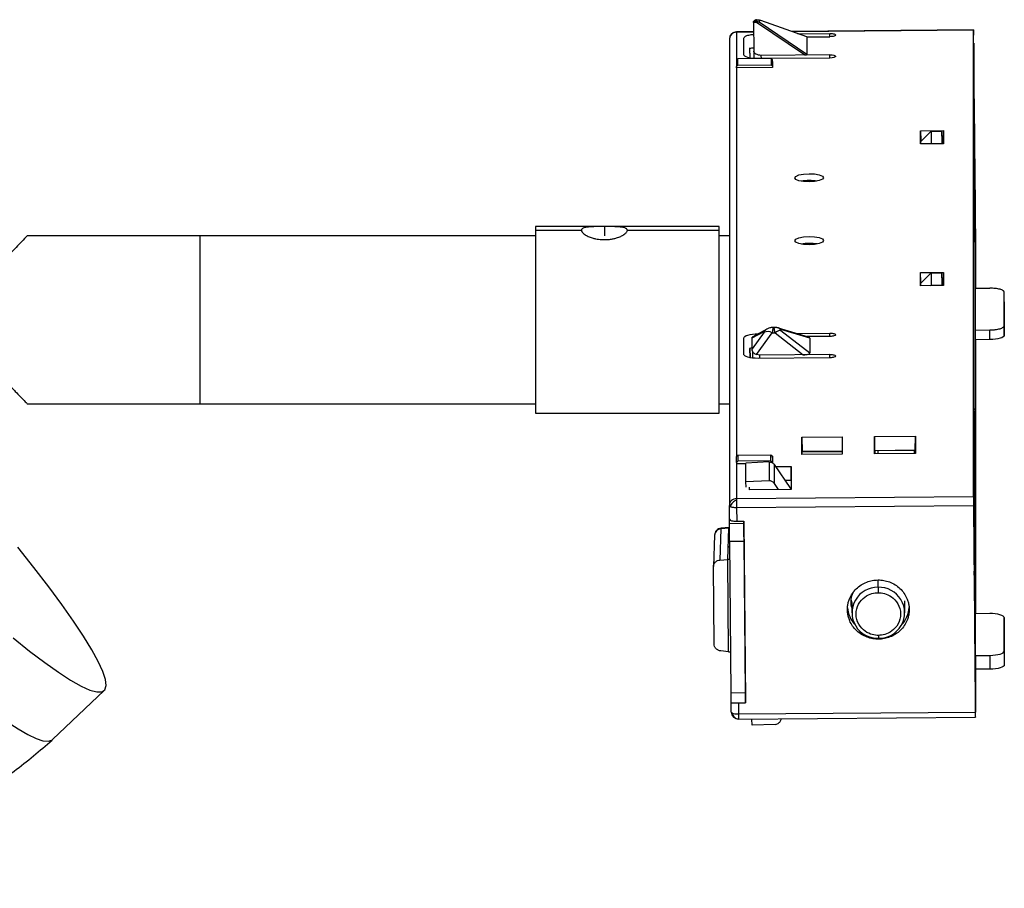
# Paper-space layout '_Superior' of a CAD drawing. Header units: millimetres. Extents: x -289 to -86, y -113 to 33.
# Tile 2 of 2: x -154 to -86, y -28 to 33. Entities that reach past the tile are written whole.
import ezdxf

# ---------------------------------------------------------------- set-up
doc = ezdxf.new("R2010")
doc.units = ezdxf.units.MM

psp = doc.layouts.new('_Superior')

# ---------------------------------------------------------------- linework, layer by layer
at = {"color": 7, "linetype": 'Continuous', "lineweight": 25}
for p, q in [((-102.997, 32.669), (-102.997, 32.674)), ((-102.79, 32.67), (-102.997, 32.669)), ((-102.79, 32.598), (-102.997, 32.597)), ((-102.997, 32.597), (-102.988, 30.62)), ((-99.449, 30.343), (-102.79, 32.598)), ((-102.611, 32.784), (-102.611, 32.64)), ((-102.611, 32.64), (-99.286, 30.395)), ((-99.286, 31.601), (-102.497, 32.747)), ((-102.994, 31.963), (-104.186, 31.953)), ((-102.994, 31.942), (-104.186, 31.932)), ((-104.186, 31.932), (-104.186, 29.975)), ((-87.687, 32.09), (-100.36, 31.985)), ((-87.687, 32.069), (-100.303, 31.964)), ((-99.912, 31.825), (-97.686, 31.843)), ((-99.286, 31.601), (-97.686, 31.615)), ((-99.286, 31.601), (-99.286, 30.395)), ((-97.684, 31.615), (-97.686, 31.843)), ((-87.688, -0.392), (-87.687, 32.069)), ((-87.637, 26.75), (-87.682, 31.733)), ((-104.682, 31.449), (-104.683, -1.013)), ((-103.686, 30.365), (-103.686, 31.508)), ((-103.675, 30.323), (-103.686, 31.508)), ((-87.682, 5.91), (-87.681, 31.256)), ((-87.645, 27.292), (-87.681, 31.256)), ((-87.68, 31.175), (-87.681, 5.886)), ((-87.68, 31.175), (-87.681, 31.175)), ((-87.647, 27.484), (-87.68, 31.175)), ((-103.277, 30.839), (-103.271, 30.136)), ((-103.277, 30.781), (-103.272, 30.136)), ((-102.988, 30.62), (-102.983, 30.098)), ((-97.686, 30.357), (-102.486, 30.318)), ((-102.486, 30.318), (-102.484, 30.089)), ((-97.684, 30.129), (-97.686, 30.357)), ((-104.187, 29.974), (-104.088, 30.071)), ((-104.187, 29.974), (-104.187, 29.545)), ((-104.088, 29.642), (-104.187, 29.545)), ((-104.186, 29.45), (-104.187, 29.545)), ((-101.788, 30.09), (-104.088, 30.071)), ((-104.088, 29.642), (-104.088, 30.071)), ((-104.088, 29.642), (-101.788, 29.661)), ((-97.686, 30.129), (-102.686, 30.087)), ((-101.788, 30.09), (-101.788, 29.661)), ((-101.788, 30.09), (-101.687, 29.995)), ((-101.687, 29.566), (-101.788, 29.661)), ((-101.687, 29.566), (-101.687, 29.995)), ((-101.686, 29.899), (-101.687, 29.995)), ((-101.687, 29.566), (-101.686, 29.47)), ((-101.686, 29.899), (-101.686, 29.47)), ((-104.186, 29.45), (-104.187, 2.4)), ((-101.686, 29.47), (-104.186, 29.45)), ((-87.647, 26.855), (-87.647, 27.484)), ((-87.65, 26.787), (-87.584, 19.505)), ((-87.65, 24.604), (-87.65, 26.787)), ((-87.588, 20.339), (-87.647, 26.855)), ((-87.645, 27.292), (-87.645, 26.703)), ((-87.637, 26.75), (-87.637, 26.122)), ((-87.645, 26.703), (-87.59, 20.639)), ((-87.645, 26.703), (-87.645, 26.703)), ((-87.597, 21.714), (-87.637, 26.122)), ((-91.387, 25.066), (-89.787, 25.08)), ((-91.387, 24.152), (-91.387, 25.066)), ((-91.387, 25.066), (-91.369, 24.392)), ((-90.637, 25.04), (-91.369, 24.326)), ((-90.637, 25.04), (-89.887, 25.046)), ((-90.637, 25.04), (-90.637, 24.182)), ((-89.887, 25.046), (-89.887, 24.189)), ((-89.88, 24.327), (-89.887, 25.046)), ((-89.787, 25.08), (-89.793, 24.405)), ((-89.787, 25.08), (-89.787, 24.165)), ((-89.787, 24.165), (-91.387, 24.152)), ((-91.369, 24.392), (-91.3, 24.393)), ((-91.369, 24.152), (-91.369, 24.392)), ((-90.662, 24.158), (-90.637, 24.182)), ((-90.637, 24.182), (-89.887, 24.189)), ((-89.887, 24.164), (-89.887, 24.189)), ((-89.881, 24.405), (-89.793, 24.405)), ((-89.88, 24.327), (-89.88, 24.164)), ((-89.793, 24.405), (-89.793, 24.165)), ((-87.584, 17.321), (-87.65, 24.604)), ((-87.603, 22.348), (-87.597, 22.342)), ((-87.597, 22.056), (-87.6, 22.059)), ((-87.597, 21.714), (-87.597, 22.342)), ((-87.552, 17.359), (-87.597, 22.342)), ((-87.59, 21.229), (-87.554, 17.265)), ((-87.59, 20.639), (-87.59, 21.229)), ((-87.588, 20.967), (-87.59, 20.967)), ((-87.59, 20.639), (-87.59, 20.639)), ((-87.588, 20.967), (-87.588, 20.339)), ((-87.554, 17.289), (-87.588, 20.967)), ((-87.584, 19.505), (-87.604, 19.523)), ((-87.584, 19.505), (-87.584, 17.321)), ((-105.386, 18.408), (-118.186, 18.409)), ((-118.186, 18.409), (-118.186, 5.409)), ((-114.986, 18.138), (-118.186, 18.138)), ((-113.386, 18.403), (-113.386, 17.758)), ((-105.386, 18.137), (-111.786, 18.137)), ((-105.386, 5.408), (-105.386, 18.408)), ((-118.186, 17.759), (-153.566, 17.76)), ((-141.558, 17.76), (-141.558, 6.06)), ((-104.682, 17.758), (-105.386, 17.758)), ((-87.555, -8), (-87.554, 17.289)), ((-87.554, 17.265), (-87.554, 14.102)), ((-87.554, 17.265), (-87.554, 17.265)), ((-87.548, 14.102), (-87.548, 16.737)), ((-91.387, 15.194), (-89.787, 15.207)), ((-91.387, 14.279), (-91.387, 15.194)), ((-91.369, 14.52), (-91.387, 15.194)), ((-90.637, 15.181), (-91.369, 14.468)), ((-90.637, 15.181), (-89.887, 15.187)), ((-90.637, 15.181), (-90.637, 14.324)), ((-89.881, 14.469), (-89.887, 15.187)), ((-89.887, 15.187), (-89.887, 14.33)), ((-89.787, 15.207), (-89.793, 14.533)), ((-89.787, 15.207), (-89.787, 14.293)), ((-91.369, 14.28), (-91.369, 14.52)), ((-91.369, 14.52), (-91.315, 14.52)), ((-89.881, 14.532), (-89.793, 14.533)), ((-89.881, 14.469), (-89.881, 14.292)), ((-89.793, 14.533), (-89.793, 14.293)), ((-89.787, 14.293), (-91.387, 14.279)), ((-90.677, 14.285), (-90.637, 14.324)), ((-90.637, 14.324), (-89.887, 14.33)), ((-89.887, 14.292), (-89.887, 14.33)), ((-87.554, 14.102), (-86.554, 14.11)), ((-85.554, 11.498), (-85.554, 13.833)), ((-85.548, 13.162), (-85.554, 13.833)), ((-85.548, 13.162), (-85.548, 10.827)), ((-102.084, 11.27), (-103.092, 10.709)), ((-103.089, 10.65), (-102.266, 11.108)), ((-102.266, 11.043), (-103.089, 9.896)), ((-102.787, 9.494), (-101.701, 11.008)), ((-102.081, 11.271), (-102.059, 11.283)), ((-101.497, 11.382), (-101.707, 11.38)), ((-101.701, 11.008), (-101.502, 11.009)), ((-101.675, 11.38), (-101.667, 11.339)), ((-101.667, 11.339), (-101.564, 11.34)), ((-101.502, 11.009), (-99.546, 9.482)), ((-101.275, 11.341), (-101.264, 11.338)), ((-99.185, 10.706), (-101.264, 11.338)), ((-99.087, 10.628), (-101.102, 11.24)), ((-101.102, 11.175), (-99.087, 9.601)), ((-100.033, 10.964), (-97.687, 10.983)), ((-97.685, 10.755), (-97.687, 10.983)), ((-87.555, -8.081), (-87.554, 11.196)), ((-87.554, 11.196), (-86.554, 11.204)), ((-87.548, 10.525), (-87.554, 11.196)), ((-86.548, 10.533), (-86.554, 11.204)), ((-85.548, 10.827), (-85.554, 11.498)), ((-103.687, 9.505), (-103.687, 10.648)), ((-103.676, 9.463), (-103.687, 10.648)), ((-103.089, 9.896), (-103.089, 10.65)), ((-102.687, 10.942), (-102.673, 10.942)), ((-102.687, 10.942), (-102.687, 10.934)), ((-97.687, 10.755), (-99.3, 10.741)), ((-99.087, 10.628), (-99.087, 9.601)), ((-87.548, 10.525), (-87.549, -8.547)), ((-86.548, 10.533), (-87.548, 10.525)), ((-103.278, 9.921), (-103.272, 9.277)), ((-103.224, 9.268), (-103.23, 9.932)), ((-103.088, 9.738), (-103.084, 9.248)), ((-97.687, 9.269), (-102.687, 9.227)), ((-97.687, 9.498), (-102.587, 9.457)), ((-102.587, 9.457), (-102.585, 9.228)), ((-97.685, 9.269), (-97.687, 9.498)), ((-153.566, 6.06), (-118.186, 6.059)), ((-105.386, 6.058), (-104.683, 6.058)), ((-87.682, 5.91), (-87.679, 5.622)), ((-87.678, 5.555), (-87.681, 5.886)), ((-87.681, 5.886), (-87.681, 5.886)), ((-87.679, -1.207), (-87.679, 5.622)), ((-87.678, 5.555), (-87.679, 5.555)), ((-87.678, 5.555), (-87.678, -1.275)), ((-118.186, 5.409), (-105.386, 5.408)), ((-99.637, 3.738), (-96.838, 3.761)), ((-99.637, 2.538), (-99.637, 3.738)), ((-99.637, 3.738), (-99.611, 2.775)), ((-96.838, 3.761), (-96.838, 2.561)), ((-94.588, 3.78), (-91.738, 3.803)), ((-94.588, 2.58), (-94.588, 3.78)), ((-94.588, 3.78), (-94.579, 2.816)), ((-91.746, 2.84), (-91.738, 3.803)), ((-91.738, 3.803), (-91.738, 2.603)), ((-99.611, 2.775), (-96.838, 2.798)), ((-99.611, 2.538), (-99.611, 2.775)), ((-94.579, 2.816), (-91.746, 2.84)), ((-94.579, 2.58), (-94.579, 2.816)), ((-94.578, 2.58), (-94.578, 2.816)), ((-91.746, 2.83), (-94.571, 2.782)), ((-94.56, 2.782), (-94.559, 2.58)), ((-94.324, 2.582), (-94.324, 2.786)), ((-91.824, 2.829), (-91.824, 2.603)), ((-91.746, 2.84), (-91.746, 2.603)), ((-104.089, 2.496), (-104.188, 2.399)), ((-104.188, 1.97), (-104.188, 2.399)), ((-104.188, 1.97), (-104.089, 2.067)), ((-104.089, 2.496), (-101.789, 2.515)), ((-104.089, 2.496), (-104.089, 2.067)), ((-101.789, 2.086), (-104.089, 2.067)), ((-101.789, 2.086), (-101.789, 2.515)), ((-101.789, 2.515), (-101.688, 2.42)), ((-101.789, 2.086), (-101.688, 1.991)), ((-101.688, 2.42), (-101.688, 1.991)), ((-101.687, 2.324), (-101.688, 2.42)), ((-101.687, 2.324), (-101.687, 1.952)), ((-96.838, 2.561), (-99.637, 2.538)), ((-96.82, 2.726), (-99.611, 2.728)), ((-91.738, 2.603), (-94.588, 2.58)), ((-104.188, 1.97), (-104.187, 1.875)), ((-103.539, 1.88), (-104.187, 1.875)), ((-104.187, 1.875), (-104.187, -0.529)), ((-101.926, 2.017), (-103.539, 1.932)), ((-103.539, 0.633), (-103.539, 1.932)), ((-101.926, 2.017), (-101.926, 0.702)), ((-101.688, 1.952), (-101.688, 1.991)), ((-101.57, 1.844), (-101.57, 0.526)), ((-101.57, 1.844), (-100.442, 0.176)), ((-101.468, 1.694), (-100.387, 1.703)), ((-100.396, 0.739), (-100.387, 1.703)), ((-100.387, 1.703), (-100.388, 0.102)), ((-101.926, 0.702), (-103.539, 0.633)), ((-100.832, 0.753), (-100.39, 0.751)), ((-100.821, 0.736), (-100.396, 0.739)), ((-100.396, 0.739), (-100.396, 0.102)), ((-103.519, 0.259), (-103.539, 0.633)), ((-103.287, 0.078), (-103.287, 0.26)), ((-100.388, 0.102), (-103.287, 0.078)), ((-101.57, 0.526), (-101.281, 0.095)), ((-100.442, 0.176), (-100.442, 0.102)), ((-104.187, -0.529), (-87.688, -0.392)), ((-104.187, -0.529), (-104.187, -0.644)), ((-104.187, -0.644), (-104.183, -1.151)), ((-87.688, -0.392), (-87.684, -1.014)), ((-104.674, -1.971), (-104.683, -1.013)), ((-104.183, -1.151), (-87.684, -1.014)), ((-104.183, -1.151), (-104.174, -2.11)), ((-87.684, -1.014), (-87.553, -15.388)), ((-87.632, -6.478), (-87.679, -1.207)), ((-87.678, -1.275), (-87.679, -1.275)), ((-87.678, -1.275), (-87.637, -5.874)), ((-104.674, -2.257), (-104.674, -1.971)), ((-105.27, -2.629), (-105.341, -4.81)), ((-104.727, -2.58), (-105.27, -2.629)), ((-104.724, -2.543), (-105.267, -2.593)), ((-104.799, -4.775), (-104.727, -2.58)), ((-104.674, -2.257), (-103.674, -2.248)), ((-104.174, -2.11), (-103.674, -2.105)), ((-103.674, -2.105), (-103.562, -14.563)), ((-103.674, -2.248), (-103.674, -2.105)), ((-105.722, -3.089), (-105.793, -5.26)), ((-104.769, -3.883), (-104.662, -3.88)), ((-104.662, -3.883), (-104.769, -3.883)), ((-104.666, -3.501), (-103.666, -3.492)), ((-104.57, -14.042), (-104.666, -3.501)), ((-103.57, -14.033), (-103.666, -3.492)), ((-105.341, -4.81), (-104.799, -4.775)), ((-104.74, -11.196), (-104.799, -4.775)), ((-104.654, -4.777), (-104.799, -4.775)), ((-105.744, -10.653), (-105.793, -5.279)), ((-87.637, -5.589), (-87.6, -9.613)), ((-87.637, -5.874), (-87.637, -5.589)), ((-87.637, -5.874), (-87.637, -5.874)), ((-94.334, -6.709), (-94.334, -6.197)), ((-94.334, -6.709), (-94.332, -7.082)), ((-87.632, -6.235), (-87.634, -6.235)), ((-87.606, -9.11), (-87.632, -6.235)), ((-87.632, -6.235), (-87.632, -6.478)), ((-96.218, -7.611), (-96.168, -7.842)), ((-96.168, -7.757), (-96.168, -8.481)), ((-92.468, -8.482), (-92.468, -7.657)), ((-87.559, -14.499), (-87.558, -7.669)), ((-87.555, -8), (-87.558, -7.669)), ((-87.557, -7.794), (-87.558, -7.794)), ((-87.558, -8.547), (-87.557, -7.794)), ((-87.557, -7.794), (-87.555, -8.081)), ((-87.555, -8), (-87.556, -8)), ((-86.558, -8.539), (-87.558, -8.547)), ((-85.558, -11.15), (-85.558, -8.816)), ((-85.558, -8.816), (-85.549, -9.774)), ((-87.606, -9.353), (-87.606, -9.11)), ((-87.558, -14.623), (-87.606, -9.353)), ((-87.6, -9.613), (-87.603, -9.613)), ((-87.6, -9.899), (-87.601, -9.899)), ((-87.6, -9.613), (-87.6, -9.899)), ((-87.6, -9.899), (-87.559, -14.499)), ((-85.549, -9.774), (-85.549, -12.108)), ((-104.74, -11.196), (-105.284, -11.14)), ((-104.74, -11.196), (-104.596, -11.192)), ((-87.558, -11.458), (-86.54, -11.444)), ((-87.558, -11.458), (-87.558, -14.623)), ((-87.549, -12.416), (-87.558, -11.458)), ((-86.532, -12.402), (-86.54, -11.444)), ((-85.558, -11.15), (-85.549, -12.108)), ((-86.532, -12.402), (-87.549, -12.416)), ((-87.549, -15.724), (-87.549, -12.416)), ((-151.802, -17.31), (-148.202, -13.889)), ((-104.57, -14.042), (-103.57, -14.033)), ((-104.562, -14.756), (-103.562, -14.747)), ((-104.553, -15.387), (-104.558, -14.756)), ((-104.06, -14.752), (-104.053, -15.525)), ((-103.562, -14.563), (-103.562, -14.706)), ((-87.559, -14.499), (-87.559, -14.499)), ((-104.056, -15.882), (-87.549, -15.745)), ((-104.053, -15.525), (-87.553, -15.388)), ((-103.109, -16.305), (-103.127, -15.875)), ((-101.496, -16.251), (-103.109, -16.305)), ((-101.158, -16.047), (-101.054, -15.857)), ((-151.847, -17.347), (-151.802, -17.31))]:
    psp.add_line(p, q, dxfattribs=at)
at = {"color": 7, "linetype": 'Continuous', "lineweight": 25, "flags": 128}
for points in [[(-102.793, 32.791), (-102.791, 32.723), (-102.79, 32.67)], [(-104.186, 31.953), (-104.186, 31.951), (-104.186, 31.932)], [(-97.686, 31.843), (-97.608, 31.842), (-97.533, 31.836), (-97.464, 31.826), (-97.403, 31.812), (-97.354, 31.795), (-97.317, 31.776), (-97.294, 31.755), (-97.286, 31.732)], [(-97.286, 31.732), (-97.294, 31.71), (-97.317, 31.688), (-97.354, 31.668), (-97.403, 31.651), (-97.464, 31.636), (-97.533, 31.625), (-97.608, 31.618), (-97.686, 31.615)], [(-87.687, 32.069), (-87.687, 32.088), (-87.686, 32.088), (-87.686, 32.068), (-87.685, 32.03), (-87.685, 31.975), (-87.684, 31.906), (-87.683, 31.824), (-87.682, 31.733)], [(-102.686, 30.087), (-102.881, 30.091), (-103.069, 30.106), (-103.242, 30.131), (-103.393, 30.165), (-103.518, 30.207), (-103.61, 30.256), (-103.667, 30.309), (-103.686, 30.365)], [(-97.686, 30.357), (-97.533, 30.35), (-97.404, 30.326), (-97.317, 30.29), (-97.286, 30.247), (-97.317, 30.203), (-97.404, 30.165), (-97.533, 30.139), (-97.686, 30.129)], [(-100.137, 21.786), (-100.061, 21.896), (-99.844, 21.991), (-99.519, 22.055), (-99.137, 22.08), (-98.754, 22.062), (-98.43, 22.002), (-98.213, 21.911), (-98.137, 21.803)], [(-98.137, 21.803), (-98.213, 21.693), (-98.43, 21.598), (-98.754, 21.534), (-99.137, 21.509), (-99.519, 21.527), (-99.844, 21.586), (-100.061, 21.677), (-100.137, 21.786)], [(-100.137, 17.414), (-100.061, 17.524), (-99.844, 17.619), (-99.52, 17.683), (-99.137, 17.708), (-98.754, 17.69), (-98.43, 17.63), (-98.213, 17.539), (-98.137, 17.431)], [(-98.137, 17.431), (-98.213, 17.321), (-98.43, 17.226), (-98.754, 17.162), (-99.137, 17.137), (-99.52, 17.155), (-99.844, 17.214), (-100.061, 17.305), (-100.137, 17.414)], [(-97.687, 10.983), (-97.609, 10.982), (-97.534, 10.976), (-97.465, 10.966), (-97.404, 10.952), (-97.355, 10.935), (-97.318, 10.916), (-97.295, 10.895), (-97.287, 10.873)], [(-103.687, 10.648), (-103.668, 10.704), (-103.611, 10.758), (-103.518, 10.808), (-103.394, 10.852), (-103.243, 10.889), (-103.07, 10.917), (-102.882, 10.935), (-102.687, 10.942)], [(-97.287, 10.873), (-97.295, 10.85), (-97.318, 10.829), (-97.355, 10.808), (-97.404, 10.791), (-97.465, 10.776), (-97.534, 10.765), (-97.609, 10.758), (-97.687, 10.755)], [(-85.548, 10.827), (-85.567, 10.771), (-85.624, 10.717), (-85.717, 10.667), (-85.841, 10.623), (-85.992, 10.586), (-86.165, 10.558), (-86.353, 10.54), (-86.548, 10.533)], [(-102.687, 9.227), (-102.882, 9.231), (-103.07, 9.246), (-103.243, 9.271), (-103.394, 9.305), (-103.519, 9.347), (-103.611, 9.396), (-103.668, 9.449), (-103.687, 9.505)], [(-97.687, 9.498), (-97.609, 9.496), (-97.534, 9.49), (-97.465, 9.48), (-97.404, 9.466), (-97.355, 9.45), (-97.318, 9.43), (-97.295, 9.409), (-97.287, 9.387)], [(-97.287, 9.387), (-97.295, 9.364), (-97.318, 9.343), (-97.355, 9.323), (-97.404, 9.305), (-97.465, 9.29), (-97.534, 9.279), (-97.609, 9.272), (-97.687, 9.269)], [(-105.267, -2.593), (-105.268, -2.597), (-105.27, -2.629)], [(-104.724, -2.543), (-104.725, -2.547), (-104.727, -2.58)], [(-154.549, -10.218), (-153.397, -11.142), (-152.34, -11.946), (-151.386, -12.624), (-150.542, -13.17), (-149.813, -13.582), (-149.207, -13.856), (-148.726, -13.989), (-148.374, -13.982), (-148.155, -13.833), (-148.07, -13.545), (-148.119, -13.119), (-148.302, -12.558), (-148.617, -11.866), (-149.063, -11.05), (-149.636, -10.114), (-150.332, -9.065), (-151.146, -7.912), (-152.071, -6.663), (-153.101, -5.327), (-154.228, -3.914)], [(-85.558, -8.816), (-85.577, -8.76), (-85.634, -8.707), (-85.726, -8.659), (-85.85, -8.616), (-86.002, -8.582), (-86.175, -8.557), (-86.362, -8.542), (-86.558, -8.539)], [(-94.305, -10.053), (-94.304, -10.107), (-94.304, -10.156), (-94.303, -10.198), (-94.303, -10.231), (-94.303, -10.253), (-94.302, -10.265), (-94.302, -10.265), (-94.302, -10.254)], [(-86.54, -11.444), (-86.348, -11.436), (-86.163, -11.418), (-85.993, -11.39), (-85.844, -11.353), (-85.723, -11.309), (-85.632, -11.259), (-85.576, -11.205), (-85.558, -11.15)], [(-85.549, -12.108), (-85.568, -12.164), (-85.623, -12.217), (-85.714, -12.267), (-85.836, -12.311), (-85.984, -12.348), (-86.154, -12.376), (-86.339, -12.394), (-86.532, -12.402)], [(-156.777, -14.734), (-155.827, -15.45), (-154.963, -16.061), (-154.19, -16.562), (-153.514, -16.951), (-152.939, -17.225), (-152.467, -17.383), (-152.103, -17.424), (-151.847, -17.347)]]:
    psp.add_lwpolyline(points, dxfattribs=at)
at = {"color": 7, "linetype": 'Continuous', "lineweight": 25}
for centre, radius, start, end in [((-102.788, 32.109), 0.543, 83.68915, 90.16534), ((-102.608, 32.246), 0.397, 98.60731, 117.29172), ((-102.788, 32.112), 0.54, 77.0777, 83.69181), ((-102.628, 32.362), 0.279, 86.50875, 98.05139), ((-104.182, 31.453), 0.5, 90.47674, 180.47621), ((-104.204, 31.449), 0.477, 115.40616, 179.96988), ((-104.424, 31.832), 0.05, 72.3369, 119.76035), ((-104.182, 31.415), 0.518, 90.43179, 116.02031), ((-99.106, 18.443), 3.16, 80.58706, 100.45163), ((-99.106, 14.071), 3.16, 80.58706, 100.45163), ((-101.81, 10.779), 0.562, 118.87003, 144.16788), ((-102.021, 10.425), 0.665, 61.20685, 111.61577), ((-101.075, 10.544), 0.631, 92.42666, 132.50718), ((-101.379, 10.967), 0.388, 44.59066, 72.78489), ((-102.775, 7.631), 2.345, 97.68507, 102.38948), ((-104.194, -1.019), 0.489, 89.27495, 179.28017), ((-103.963, -1.342), 0.733, 107.82501, 134.26217), ((-104.106, -1.215), 0.542, 132.76174, 165.15957), ((-105.236, -3.114), 0.486, 94.00282, 177.10875), ((-94.376, -8.482), 1.774, 88.67046, 272.36823), ((-94.261, -8.481), 1.774, 268.67046, 92.36823), ((-94.448, -7.96), 2.021, 184.74844, 220.90191), ((-94.188, -7.961), 2.02, 318.26583, 355.56605), ((-104.053, -15.382), 0.5, 181.56554, 270), ((-103.961, -15.346), 0.549, 190.9542, 226.48552), ((-104.011, -15.403), 0.473, 226.05143, 265.33786)]:
    psp.add_arc(centre, radius, start, end, dxfattribs=at)
for points, knots in [([(-102.793, 32.791), (-102.808, 32.787), (-102.839, 32.78), (-102.879, 32.767), (-102.914, 32.754), (-102.954, 32.734), (-102.99, 32.707), (-102.995, 32.685), (-102.997, 32.674)], [0, 0, 0, 0, 0.123757, 0.247258, 0.372208, 0.500253, 0.747361, 1, 1, 1, 1]), ([(-102.793, 32.791), (-102.778, 32.793), (-102.748, 32.799), (-102.701, 32.799), (-102.656, 32.796), (-102.626, 32.788), (-102.611, 32.784)], [0, 0, 0, 0, 0.268567, 0.523491, 0.7666, 1, 1, 1, 1]), ([(-103.686, 31.508), (-103.671, 31.545), (-103.642, 31.621), (-103.408, 31.715), (-103.173, 31.772), (-103.019, 31.78), (-102.993, 31.782)], [0, 0, 0, 0, 0.312755, 0.62551, 0.938265, 1, 1, 1, 1]), ([(-102.989, 30.827), (-102.99, 30.826), (-103.097, 30.821), (-103.188, 30.801), (-103.277, 30.781)], [0, 0, 0, 0, 0.015578, 1, 1, 1, 1]), ([(-102.486, 30.318), (-102.545, 30.317), (-102.609, 30.323), (-102.732, 30.352), (-102.791, 30.375), (-102.889, 30.434), (-102.927, 30.47), (-102.977, 30.545), (-102.987, 30.584), (-102.988, 30.62)], [0, 0, 0, 0, 0.25, 0.25, 0.5, 0.5, 0.75, 0.75, 1, 1, 1, 1]), ([(-113.386, 18.403), (-113.426, 18.403), (-113.507, 18.403), (-113.629, 18.402), (-113.753, 18.401), (-113.877, 18.399), (-114.041, 18.396), (-114.266, 18.389), (-114.526, 18.369), (-114.733, 18.333), (-114.863, 18.29), (-114.937, 18.244), (-114.978, 18.194), (-114.983, 18.156), (-114.986, 18.138)], [0, 0, 0, 0, 0.047646, 0.096461, 0.146464, 0.197669, 0.250092, 0.353998, 0.499897, 0.643883, 0.749728, 0.8362, 0.919601, 1, 1, 1, 1]), ([(-114.986, 18.138), (-114.985, 18.126), (-114.983, 18.102), (-114.969, 18.064), (-114.945, 18.023), (-114.91, 17.979), (-114.85, 17.919), (-114.733, 17.829), (-114.526, 17.716), (-114.266, 17.618), (-114.015, 17.552), (-113.797, 17.515), (-113.591, 17.493), (-113.453, 17.49), (-113.386, 17.489)], [0, 0, 0, 0, 0.047877, 0.096828, 0.14687, 0.198019, 0.250288, 0.356141, 0.500181, 0.646068, 0.749997, 0.836643, 0.919953, 1, 1, 1, 1]), ([(-111.786, 18.137), (-111.787, 18.149), (-111.789, 18.171), (-111.803, 18.203), (-111.827, 18.233), (-111.862, 18.26), (-111.922, 18.294), (-112.039, 18.333), (-112.246, 18.369), (-112.506, 18.389), (-112.757, 18.397), (-112.975, 18.401), (-113.181, 18.403), (-113.319, 18.403), (-113.386, 18.403)], [0, 0, 0, 0, 0.0478482, 0.0967688, 0.1467782, 0.1978915, 0.2501229, 0.356051, 0.5001954, 0.6461352, 0.750109, 0.8367134, 0.9199861, 1, 1, 1, 1]), ([(-113.386, 17.489), (-113.346, 17.489), (-113.265, 17.49), (-113.142, 17.498), (-113.018, 17.51), (-112.894, 17.528), (-112.73, 17.559), (-112.505, 17.618), (-112.245, 17.716), (-112.038, 17.829), (-111.909, 17.929), (-111.835, 18.008), (-111.793, 18.077), (-111.788, 18.117), (-111.786, 18.137)], [0, 0, 0, 0, 0.047721, 0.096619, 0.14671, 0.19801, 0.250534, 0.354388, 0.500472, 0.644278, 0.750154, 0.836468, 0.919727, 1, 1, 1, 1]), ([(-153.566, 17.752), (-153.563, 17.755), (-153.495, 17.825), (-153.724, 17.588), (-154.147, 17.148), (-154.715, 16.551), (-155.179, 16.058), (-155.473, 15.74), (-155.558, 15.648)], [0, 0, 0, 0, 0.01092, 0.273273, 0.533701, 0.724588, 0.920924, 1, 1, 1, 1]), ([(-87.552, 17.359), (-87.551, 17.234), (-87.55, 17.094), (-87.548, 16.863), (-87.548, 16.775), (-87.548, 16.737)], [0, 0, 0, 0, 0.5, 0.5, 1, 1, 1, 1]), ([(-85.554, 13.833), (-85.555, 13.842), (-85.557, 13.86), (-85.57, 13.886), (-85.592, 13.912), (-85.634, 13.947), (-85.712, 13.989), (-85.842, 14.034), (-86.001, 14.07), (-86.178, 14.094), (-86.365, 14.109), (-86.491, 14.11), (-86.554, 14.11)], [0, 0, 0, 0, 0.0600993, 0.1198084, 0.179664, 0.2401991, 0.369538, 0.5001206, 0.62939, 0.7600424, 0.879663, 1, 1, 1, 1]), ([(-101.675, 11.381), (-101.709, 11.379), (-101.775, 11.376), (-101.88, 11.353), (-101.986, 11.319), (-102.051, 11.286), (-102.084, 11.269)], [0, 0, 0, 0, 0.250074, 0.49689, 0.745391, 1, 1, 1, 1]), ([(-101.667, 11.339), (-101.667, 11.329), (-101.668, 11.308), (-101.67, 11.266), (-101.675, 11.215), (-101.682, 11.154), (-101.69, 11.086), (-101.697, 11.034), (-101.701, 11.008)], [0, 0, 0, 0, 0.161962, 0.325725, 0.491351, 0.658901, 0.828432, 1, 1, 1, 1]), ([(-101.564, 11.34), (-101.564, 11.348), (-101.563, 11.365), (-101.558, 11.379), (-101.549, 11.383), (-101.537, 11.377), (-101.522, 11.362), (-101.508, 11.343), (-101.502, 11.333)], [0, 0, 0, 0, 0.161222, 0.324381, 0.489665, 0.657249, 0.827306, 1, 1, 1, 1]), ([(-101.502, 11.009), (-101.508, 11.035), (-101.522, 11.087), (-101.537, 11.155), (-101.549, 11.216), (-101.558, 11.267), (-101.563, 11.309), (-101.564, 11.33), (-101.564, 11.34)], [0, 0, 0, 0, 0.172485, 0.342417, 0.50996, 0.675285, 0.83857, 1, 1, 1, 1]), ([(-101.275, 11.341), (-101.301, 11.348), (-101.354, 11.362), (-101.431, 11.375), (-101.502, 11.382), (-101.54, 11.376), (-101.56, 11.373)], [0, 0, 0, 0, 0.2164512, 0.4432445, 0.6994574, 1, 1, 1, 1]), ([(-101.102, 11.24), (-101.143, 11.252), (-101.163, 11.253), (-101.164, 11.237), (-101.162, 11.233), (-101.156, 11.224), (-101.15, 11.217), (-101.134, 11.201), (-101.12, 11.188), (-101.102, 11.175)], [0, 0, 0, 0, 0.5, 0.5, 0.625, 0.625, 0.75, 0.75, 1, 1, 1, 1]), ([(-86.554, 11.204), (-86.523, 11.205), (-86.46, 11.206), (-86.367, 11.21), (-86.275, 11.217), (-86.151, 11.23), (-86.001, 11.254), (-85.843, 11.292), (-85.712, 11.339), (-85.621, 11.39), (-85.564, 11.444), (-85.557, 11.48), (-85.554, 11.498)], [0, 0, 0, 0, 0.0600993, 0.1198084, 0.179664, 0.2401991, 0.369538, 0.5001206, 0.62939, 0.7600424, 0.879663, 1, 1, 1, 1]), ([(-103.089, 10.65), (-103.089, 10.658), (-103.089, 10.674), (-103.089, 10.691), (-103.089, 10.704), (-103.088, 10.707), (-103.088, 10.709)], [0, 0, 0, 0, 0.23568, 0.480277, 0.734762, 1, 1, 1, 1]), ([(-99.087, 10.628), (-99.09, 10.64), (-99.096, 10.664), (-99.133, 10.691), (-99.174, 10.702), (-99.185, 10.704)], [0, 0, 0, 0, 0.443977, 0.848479, 1, 1, 1, 1]), ([(-103.088, 9.738), (-103.088, 9.771), (-103.089, 9.834), (-103.089, 9.876), (-103.089, 9.896)], [0, 0, 0, 0, 0.519737, 1, 1, 1, 1]), ([(-103.088, 9.738), (-103.087, 9.726), (-103.086, 9.701), (-103.07, 9.668), (-103.045, 9.636), (-102.998, 9.597), (-102.916, 9.549), (-102.83, 9.513), (-102.787, 9.494)], [0, 0, 0, 0, 0.123725, 0.246193, 0.369642, 0.496258, 0.742641, 1, 1, 1, 1]), ([(-99.546, 9.482), (-99.404, 9.483), (-99.286, 9.494), (-99.127, 9.536), (-99.087, 9.566), (-99.087, 9.601)], [0, 0, 0, 0, 0.5, 0.5, 1, 1, 1, 1]), ([(-155.558, 8.172), (-155.349, 7.947), (-154.927, 7.492), (-154.286, 6.817), (-153.693, 6.2), (-153.608, 6.112), (-153.566, 6.069)], [0, 0, 0, 0, 0.197367, 0.399474, 0.704168, 1, 1, 1, 1]), ([(-101.926, 2.017), (-101.86, 2.021), (-101.787, 2.007), (-101.66, 1.946), (-101.606, 1.898), (-101.57, 1.844)], [0, 0, 0, 0, 0.5, 0.5, 1, 1, 1, 1]), ([(-101.57, 0.526), (-101.607, 0.579), (-101.66, 0.628), (-101.787, 0.691), (-101.86, 0.705), (-101.926, 0.702)], [0, 0, 0, 0, 0.5, 0.5, 1, 1, 1, 1]), ([(-104.683, -1.013), (-104.682, -1.019), (-104.681, -1.031), (-104.669, -1.047), (-104.655, -1.06), (-104.643, -1.068), (-104.637, -1.072), (-104.633, -1.074), (-104.632, -1.075), (-104.631, -1.076), (-104.63, -1.076)], [0, 0, 0, 0, 0.279125, 0.531765, 0.773047, 0.888379, 0.944741, 0.972596, 0.991113, 1, 1, 1, 1]), ([(-104.63, -1.076), (-104.62, -1.081), (-104.599, -1.092), (-104.559, -1.106), (-104.513, -1.119), (-104.443, -1.133), (-104.334, -1.149), (-104.236, -1.15), (-104.183, -1.151)], [0, 0, 0, 0, 0.1184, 0.234311, 0.351734, 0.468059, 0.715129, 1, 1, 1, 1]), ([(-104.674, -1.971), (-104.674, -2.008), (-104.621, -2.045), (-104.435, -2.096), (-104.305, -2.111), (-104.174, -2.11)], [0, 0, 0, 0, 0.5, 0.5, 1, 1, 1, 1]), ([(-105.267, -2.593), (-105.327, -2.606), (-105.445, -2.63), (-105.592, -2.748), (-105.696, -2.906), (-105.713, -3.029), (-105.722, -3.089)], [0, 0, 0, 0, 0.25425, 0.506209, 0.754807, 1, 1, 1, 1]), ([(-104.666, -3.501), (-104.666, -3.47), (-104.667, -3.41), (-104.667, -3.317), (-104.668, -3.222), (-104.669, -3.092), (-104.671, -2.926), (-104.672, -2.737), (-104.673, -2.566), (-104.674, -2.428), (-104.674, -2.32), (-104.674, -2.278), (-104.674, -2.257)], [0, 0, 0, 0, 0.0600993, 0.1198084, 0.179664, 0.2401991, 0.369538, 0.5001206, 0.62939, 0.7600424, 0.879663, 1, 1, 1, 1]), ([(-103.666, -3.492), (-103.668, -3.241), (-103.67, -2.961), (-103.674, -2.501), (-103.674, -2.323), (-103.674, -2.248)], [0, 0, 0, 0, 0.5, 0.5, 1, 1, 1, 1]), ([(-105.793, -5.279), (-105.793, -5.225), (-105.784, -5.167), (-105.741, -5.056), (-105.708, -5.003), (-105.621, -4.913), (-105.568, -4.876), (-105.456, -4.827), (-105.397, -4.814), (-105.341, -4.81)], [0, 0, 0, 0, 0.25, 0.25, 0.5, 0.5, 0.75, 0.75, 1, 1, 1, 1]), ([(-96.468, -8.275), (-96.468, -8.231), (-96.467, -8.145), (-96.455, -8.016), (-96.435, -7.888), (-96.407, -7.762), (-96.37, -7.637), (-96.292, -7.424), (-96.139, -7.133), (-95.863, -6.803), (-95.523, -6.532), (-95.143, -6.34), (-94.743, -6.224), (-94.338, -6.185), (-93.932, -6.217), (-93.53, -6.326), (-93.145, -6.512), (-92.802, -6.777), (-92.519, -7.102), (-92.339, -7.428), (-92.235, -7.725), (-92.18, -7.98), (-92.172, -8.152), (-92.168, -8.239)], [0, 0, 0, 0, 0.0201167, 0.0400893, 0.059997, 0.0799197, 0.0999373, 0.1201285, 0.1849655, 0.2500907, 0.3149073, 0.3800528, 0.4398735, 0.5000262, 0.5598672, 0.6199996, 0.6848367, 0.7499618, 0.8147786, 0.8799239, 0.9199794, 0.9597898, 1, 1, 1, 1]), ([(-96.168, -8.12), (-96.19, -8.005), (-96.241, -7.737), (-96.198, -7.365), (-96.092, -7.138), (-96.053, -7.054)], [0, 0, 0, 0, 0.320802, 0.747754, 1, 1, 1, 1]), ([(-94.305, -10.053), (-94.434, -10.054), (-94.58, -10.04), (-94.899, -9.954), (-95.071, -9.881), (-95.404, -9.646), (-95.563, -9.482), (-95.796, -9.073), (-95.866, -8.828), (-95.871, -8.333), (-95.805, -8.086), (-95.58, -7.673), (-95.423, -7.507), (-95.095, -7.267), (-94.924, -7.191), (-94.607, -7.099), (-94.461, -7.083), (-94.332, -7.082)], [0, 0, 0, 0, 0.125, 0.125, 0.25, 0.25, 0.375, 0.375, 0.5, 0.5, 0.625, 0.625, 0.75, 0.75, 0.875, 0.875, 1, 1, 1, 1]), ([(-94.332, -7.082), (-94.203, -7.081), (-94.056, -7.095), (-93.738, -7.181), (-93.566, -7.254), (-93.233, -7.489), (-93.073, -7.652), (-92.841, -8.062), (-92.771, -8.307), (-92.766, -8.802), (-92.832, -9.048), (-93.057, -9.461), (-93.213, -9.628), (-93.542, -9.868), (-93.713, -9.944), (-94.03, -10.035), (-94.176, -10.051), (-94.305, -10.053)], [0, 0, 0, 0, 0.125, 0.125, 0.25, 0.25, 0.375, 0.375, 0.5, 0.5, 0.625, 0.625, 0.75, 0.75, 0.875, 0.875, 1, 1, 1, 1]), ([(-92.168, -8.239), (-92.169, -8.282), (-92.17, -8.369), (-92.181, -8.498), (-92.201, -8.625), (-92.23, -8.751), (-92.266, -8.876), (-92.344, -9.09), (-92.498, -9.381), (-92.774, -9.71), (-93.113, -9.981), (-93.493, -10.173), (-93.894, -10.29), (-94.299, -10.329), (-94.705, -10.297), (-95.107, -10.187), (-95.491, -10.002), (-95.835, -9.737), (-96.118, -9.412), (-96.298, -9.085), (-96.402, -8.788), (-96.456, -8.534), (-96.464, -8.361), (-96.468, -8.275)], [0, 0, 0, 0, 0.020117, 0.040089, 0.059997, 0.07992, 0.099937, 0.120129, 0.184966, 0.250091, 0.314907, 0.380053, 0.439873, 0.500026, 0.559867, 0.62, 0.684837, 0.749962, 0.814779, 0.879924, 0.919979, 0.95979, 1, 1, 1, 1]), ([(-105.284, -11.14), (-105.34, -11.134), (-105.399, -11.118), (-105.512, -11.065), (-105.566, -11.026), (-105.654, -10.933), (-105.689, -10.878), (-105.733, -10.765), (-105.744, -10.707), (-105.744, -10.653)], [0, 0, 0, 0, 0.25, 0.25, 0.5, 0.5, 0.75, 0.75, 1, 1, 1, 1]), ([(-104.562, -14.741), (-104.562, -14.745), (-104.562, -14.767), (-104.564, -14.65), (-104.567, -14.407), (-104.569, -14.163), (-104.57, -14.042)], [0, 0, 0, 0, 0.080006, 0.386671, 0.693335, 1, 1, 1, 1]), ([(-103.562, -14.733), (-103.562, -14.737), (-103.562, -14.758), (-103.564, -14.642), (-103.567, -14.398), (-103.569, -14.155), (-103.57, -14.033)], [0, 0, 0, 0, 0.080006, 0.386671, 0.693335, 1, 1, 1, 1]), ([(-104.5, -15.45), (-104.459, -15.473), (-104.394, -15.493), (-104.237, -15.519), (-104.145, -15.526), (-104.053, -15.525)], [0, 0, 0, 0, 0.5, 0.5, 1, 1, 1, 1]), ([(-104.053, -15.525), (-104.052, -15.614), (-104.051, -15.694), (-104.05, -15.817), (-104.049, -15.859), (-104.049, -15.875)], [0, 0, 0, 0, 0.5, 0.5, 1, 1, 1, 1]), ([(-87.549, -15.724), (-87.549, -15.762), (-87.55, -15.747), (-87.551, -15.623), (-87.552, -15.513), (-87.553, -15.388)], [0, 0, 0, 0, 0.5, 0.5, 1, 1, 1, 1]), ([(-101.496, -16.251), (-101.43, -16.248), (-101.359, -16.229), (-101.238, -16.156), (-101.189, -16.104), (-101.158, -16.047)], [0, 0, 0, 0, 0.5, 0.5, 1, 1, 1, 1]), ([(-186.44, -27.657), (-185.769, -27.623), (-184.373, -27.552), (-182.375, -27.406), (-180.497, -27.263), (-178.769, -27.125), (-176.971, -26.961), (-175.21, -26.761), (-173.615, -26.543), (-172.313, -26.336), (-171.193, -26.137), (-170.039, -25.913), (-168.651, -25.613), (-167.044, -25.217), (-165.473, -24.776), (-164.171, -24.361), (-163.226, -24.033), (-162.417, -23.735), (-161.53, -23.388), (-160.383, -22.9), (-158.794, -22.155), (-156.758, -21.049), (-154.289, -19.451), (-152.696, -18.079), (-151.836, -17.338)], [0, 0, 0, 0, 0.050525, 0.10525, 0.145234, 0.188595, 0.234538, 0.284, 0.326094, 0.360918, 0.38836, 0.416704, 0.454582, 0.501991, 0.550321, 0.587988, 0.614873, 0.633099, 0.659867, 0.695258, 0.739232, 0.811012, 0.897935, 1, 1, 1, 1])]:
    psp.add_open_spline(points, degree=3, knots=knots, dxfattribs=at)
for points in [[(-102.997, 32.597), (-102.997, 32.612), (-102.997, 32.642), (-102.997, 32.66), (-102.997, 32.669)], [(-102.79, 32.67), (-102.729, 32.671), (-102.668, 32.661), (-102.611, 32.64)], [(-102.79, 32.652), (-102.79, 32.659), (-102.79, 32.665), (-102.79, 32.67)], [(-102.79, 32.598), (-102.79, 32.62), (-102.79, 32.638), (-102.79, 32.652)], [(-102.611, 32.784), (-102.574, 32.773), (-102.535, 32.761), (-102.497, 32.747)], [(-99.449, 30.343), (-99.344, 30.344), (-99.286, 30.362), (-99.286, 30.395)], [(-102.266, 11.043), (-102.219, 11.108), (-102.219, 11.134), (-102.266, 11.108)], [(-102.587, 9.457), (-102.655, 9.456), (-102.724, 9.469), (-102.787, 9.494)], [(-104.553, -15.387), (-104.553, -15.409), (-104.535, -15.431), (-104.5, -15.45)]]:
    psp.add_open_spline(points, degree=3, dxfattribs=at)

doc.saveas('drawing.dxf')
